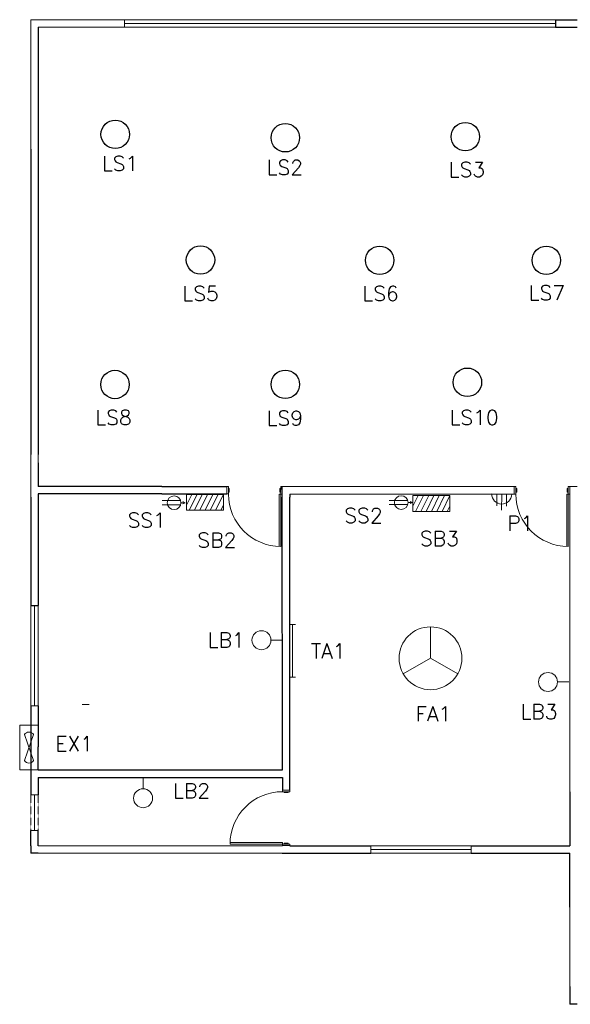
# Model space of a CAD drawing. Header units: millimetres. Extents: x 3577 to 14317, y 1312 to 8167.
# Tile 1 of 3: x 3577 to 7274, y 1313 to 7926. Entities that reach past the tile are written whole.
import ezdxf

# ---------------------------------------------------------------- set-up
doc = ezdxf.new("R2010")
doc.units = ezdxf.units.MM
doc.linetypes.add('DASHED2', pattern=[0.375, 0.25, -0.125])
doc.linetypes.add('DASHEDX2', pattern=[1.5, 1, -0.5])
doc.layers.add('Legend', color=6, linetype='Continuous')
doc.styles.add('style1', font='txt.shx', dxfattribs={"height": 41})

msp = doc.modelspace()

# ---------------------------------------------------------------- linework, layer by layer
at = {"lineweight": 13}
for p, q in [((4279.9, 7925.8), (3651.7, 7925.8)), ((4279.9, 7875.6), (3702, 7875.6)), ((4279.9, 7875.6), (4279.9, 7925.8)), ((4762.3, 7900.7), (4279.9, 7900.7)), ((5244.8, 7900.7), (4762.3, 7900.7)), ((5727.2, 7900.7), (5244.8, 7900.7)), ((6209.6, 7900.7), (5727.2, 7900.7)), ((6692, 7900.7), (6209.6, 7900.7)), ((7174.5, 7900.7), (6692, 7900.7)), ((3702, 5006.1), (3702, 4950.4)), ((5340.2, 4790), (5390.5, 4790)), ((5340.2, 4719.7), (5340.2, 4769.9)), ((5390.5, 4790), (6908.1, 4790)), ((7270, 4790), (7270, 2739.7)), ((7270, 4790), (7320.2, 4790)), ((4978.6, 4740.3), (4978.6, 4740.3)), ((5390.5, 4739.8), (6908.1, 4739.8)), ((6908.1, 4739.8), (6908.1, 4739.8)), ((7270, 4719.7), (7270, 4739.8)), ((3676.9, 3316.7), (3676.9, 3990.1)), ((3702, 3316.7), (3651.7, 3316.7)), ((3996.3, 3326.9), (4044.6, 3326.9)), ((3702, 2720.5), (3651.7, 2720.5)), ((3676.9, 2479.3), (3676.9, 2720.5)), ((3702, 2479.3), (3651.7, 2479.3)), ((3702, 2377.9), (5340.2, 2377.9)), ((3702, 2327.6), (5340.2, 2327.6)), ((5934.9, 2377.9), (5934.9, 2327.6)), ((6608.3, 2352.8), (5934.9, 2352.8)), ((6608.3, 2377.9), (6608.3, 2327.6)), ((7270, 1433.1), (7270, 1965.8))]:
    msp.add_line(p, q, dxfattribs=at)
at = {"linetype": 'Continuous', "lineweight": 13}
for p, q in [((3651.7, 7056.5), (3651.7, 7925.8)), ((3651.7, 7925.8), (3651.7, 7925.8)), ((3702, 7875.6), (3702, 7056.5)), ((3651.7, 4719.7), (3651.7, 5006.1)), ((4968.5, 4740.3), (4968.5, 4790.6)), ((4968.5, 4790.6), (4978.6, 4790.6)), ((4978.6, 4790.6), (4978.6, 4740.3)), ((4984.6, 4778), (4978.6, 4778)), ((4984.6, 4752.9), (4984.6, 4778)), ((5330.2, 4777.5), (5324.2, 4777.5)), ((5324.2, 4777.5), (5324.2, 4752.3)), ((5340.2, 4790), (5330.2, 4790)), ((5330.2, 4790), (5330.2, 4777.5)), ((5330.2, 4777.5), (5330.2, 4764.9)), ((5330.2, 4764.9), (5330.2, 4752.3)), ((6898.1, 4739.8), (6898.1, 4790)), ((6898.1, 4790), (6908.1, 4790)), ((6908.1, 4790), (6908.1, 4739.8)), ((6914.2, 4777.5), (6908.1, 4777.5)), ((6914.2, 4752.3), (6914.2, 4777.5)), ((7259.9, 4777.5), (7253.9, 4777.5)), ((7253.9, 4777.5), (7253.9, 4752.3)), ((7270, 4790), (7259.9, 4790)), ((7259.9, 4790), (7259.9, 4777.5)), ((7259.9, 4777.5), (7259.9, 4764.9)), ((7259.9, 4764.9), (7259.9, 4752.3)), ((7270, 4790), (7270, 4739.8)), ((4978.6, 4740.3), (4968.5, 4740.3)), ((4978.6, 4752.9), (4984.6, 4752.9)), ((5320.1, 4739.8), (5320.1, 4388.2)), ((5340.2, 4739.8), (5320.1, 4739.8)), ((5324.2, 4752.3), (5330.2, 4752.3)), ((5330.2, 4752.3), (5330.2, 4739.8)), ((5330.2, 4739.8), (5330.2, 4388)), ((6908.1, 4739.8), (6898.1, 4739.8)), ((6908.1, 4752.3), (6914.2, 4752.3)), ((7249.9, 4739.8), (7249.9, 4388.2)), ((7270, 4739.8), (7249.9, 4739.8)), ((7253.9, 4752.3), (7259.9, 4752.3)), ((7259.9, 4752.3), (7259.9, 4739.8)), ((7259.9, 4739.8), (7259.9, 4388)), ((5341, 2750.7), (5391.2, 2750.7)), ((5341, 2740.6), (5341, 2750.7)), ((5391.2, 2740.6), (5341, 2740.6)), ((5353.5, 2740.6), (5353.5, 2734.6)), ((5353.5, 2734.6), (5378.6, 2734.6)), ((5378.6, 2734.6), (5378.6, 2740.6)), ((5391.2, 2750.7), (5391.2, 2740.6)), ((5341, 2388.9), (4989.2, 2388.9)), ((5341, 2398.9), (4989.3, 2398.9)), ((5341, 2378.8), (5341, 2398.9)), ((5353.5, 2388.9), (5341, 2388.9)), ((5378.6, 2394.9), (5353.5, 2394.9)), ((5353.5, 2394.9), (5353.5, 2388.9)), ((5366.1, 2388.9), (5353.5, 2388.9)), ((5378.6, 2388.9), (5366.1, 2388.9)), ((5378.6, 2388.9), (5378.6, 2394.9)), ((5391.2, 2388.9), (5378.6, 2388.9)), ((5391.2, 2378.8), (5391.2, 2388.9)), ((5391.2, 2378.8), (5341, 2378.8))]:
    msp.add_line(p, q, dxfattribs=at)
for p, q in [((3702, 7875.6), (3702, 7155.6)), ((7174.5, 7925.8), (7174.5, 7875.6)), ((7174.5, 7925.8), (7320.2, 7925.8)), ((7174.5, 7875.6), (7320.2, 7875.6)), ((3702, 7155.6), (3702, 7056.5)), ((3651.7, 7056.5), (3651.7, 6332.8)), ((3702, 7056.5), (3702, 6332.8)), ((3651.7, 6332.8), (3651.7, 5006.1)), ((3702, 6332.8), (3702, 5006.1)), ((3702, 4950.4), (3702, 4790.4)), ((4531.2, 4790.4), (3702, 4790.4)), ((4531.2, 4790.4), (4581.4, 4790.4)), ((4581.4, 4790.4), (4631.7, 4790.4)), ((4631.6, 4790.4), (4968.5, 4790.6)), ((5340.2, 4769.9), (5340.2, 4790)), ((3651.7, 4719.7), (3651.7, 3990.1)), ((3702, 4740.1), (3702, 3990.1)), ((4531.2, 4740.1), (3702, 4740.1)), ((4531.2, 4740.1), (4581.4, 4740.1)), ((4581.4, 4740.1), (4631.7, 4740.1)), ((4631.7, 4740.1), (4968.5, 4740.3)), ((5340.9, 2887.1), (5340.2, 4719.7)), ((5390.5, 4739.8), (5390.5, 4719.7)), ((5391.2, 2750.7), (5390.5, 4719.7)), ((3651.7, 3990.1), (3702, 3990.1)), ((3651.7, 3316.7), (3651.7, 3042.6)), ((3702, 3316.7), (3702, 3042.6)), ((3651.7, 3042.6), (3651.7, 2720.5)), ((3702, 2887.1), (3702, 3042.6)), ((3702, 2887.1), (5340.9, 2887.1)), ((3702, 2836.8), (5340.9, 2836.8)), ((3702, 2836.8), (3702, 2720.5)), ((5340.9, 2836.8), (5340.9, 2836.8)), ((5340.9, 2836.8), (5341, 2750.7)), ((7270, 2739.7), (7270, 2377.9)), ((3651.7, 2377.9), (3651.7, 2479.3)), ((3702, 2377.9), (3702, 2479.3)), ((3651.7, 2377.9), (3651.9, 2327.6)), ((3702, 2327.6), (3651.9, 2327.6)), ((5340.2, 2377.9), (5341, 2378.8)), ((5340.2, 2327.6), (5390.5, 2327.6)), ((5390.5, 2377.9), (5391.2, 2378.8)), ((5390.5, 2377.9), (5928.8, 2377.9)), ((5390.5, 2377.9), (5390.5, 2377.9)), ((5390.5, 2327.6), (5934.9, 2327.6)), ((5928.8, 2377.9), (5934.9, 2377.9)), ((6608.3, 2377.9), (7270, 2377.9)), ((6608.3, 2327.6), (7250.2, 2327.6)), ((7250.2, 2327.6), (7270, 2327.6)), ((7270, 1965.8), (7270, 2327.6)), ((7270, 1433.1), (7270, 1362.8)), ((7270, 1362.8), (7270, 1312.5)), ((7320.2, 1312.5), (7270, 1312.5))]:
    msp.add_line(p, q)
at = {"linetype": 'DASHEDX2', "lineweight": 13}
for p, q in [((4279.9, 7925.8), (4762.3, 7925.8)), ((4762.3, 7875.6), (4279.9, 7875.6)), ((4762.3, 7925.8), (5244.8, 7925.8)), ((5244.8, 7875.6), (4762.3, 7875.6)), ((5244.8, 7925.8), (5727.2, 7925.8)), ((5727.2, 7875.6), (5244.8, 7875.6)), ((5727.2, 7925.8), (6209.6, 7925.8)), ((6209.6, 7875.6), (5727.2, 7875.6)), ((6209.6, 7925.8), (6692, 7925.8)), ((6692, 7875.6), (6209.6, 7875.6)), ((6692, 7925.8), (7174.5, 7925.8)), ((7174.5, 7875.6), (6692, 7875.6)), ((3651.7, 3990.1), (3651.7, 3316.7)), ((3702, 3990.1), (3702, 3316.7)), ((5934.9, 2377.9), (6608.3, 2377.9)), ((5934.9, 2327.6), (6608.3, 2327.6))]:
    msp.add_line(p, q, dxfattribs=at)
at = {"color": 5, "lineweight": 13}
for p, q in [((4657.6, 4695.5), (4533.1, 4695.5)), ((4732.2, 4737.6), (4696.8, 4737.6)), ((4696.8, 4737.6), (4696.8, 4631.4)), ((4732.2, 4737.6), (4696.8, 4665.8)), ((4767.6, 4737.6), (4715.2, 4631.4)), ((4767.6, 4737.6), (4732.2, 4737.6)), ((4803, 4737.6), (4750.6, 4631.4)), ((4803, 4737.6), (4767.6, 4737.6)), ((4838.4, 4737.6), (4786, 4631.4)), ((4838.4, 4737.6), (4803, 4737.6)), ((4873.7, 4737.6), (4821.4, 4631.4)), ((4873.7, 4737.6), (4838.4, 4737.6)), ((4909.1, 4737.6), (4856.8, 4631.4)), ((4909.1, 4737.6), (4873.7, 4737.6)), ((4944.5, 4737.6), (4892.2, 4631.4)), ((4944.5, 4737.6), (4909.1, 4737.6)), ((4944.5, 4631.4), (4944.5, 4737.6)), ((6183, 4696.5), (6058.5, 4696.5)), ((6252.5, 4729.7), (6217.1, 4729.7)), ((6217.1, 4729.7), (6217.1, 4623.5)), ((6252.5, 4729.7), (6217.1, 4657.9)), ((6287.9, 4729.7), (6235.5, 4623.5)), ((6287.9, 4729.7), (6252.5, 4729.7)), ((6323.3, 4729.7), (6270.9, 4623.5)), ((6323.3, 4729.7), (6287.9, 4729.7)), ((6358.6, 4729.7), (6306.3, 4623.5)), ((6358.6, 4729.7), (6323.3, 4729.7)), ((6394, 4729.7), (6341.7, 4623.5)), ((6394, 4729.7), (6358.6, 4729.7)), ((6429.4, 4729.7), (6377.1, 4623.5)), ((6429.4, 4729.7), (6394, 4729.7)), ((6464.8, 4729.7), (6412.5, 4623.5)), ((6464.8, 4729.7), (6429.4, 4729.7)), ((6464.8, 4623.5), (6464.8, 4729.7)), ((6880.7, 4738.7), (6746.6, 4740.6)), ((6780.9, 4740.1), (6779.8, 4659.8)), ((6813.6, 4739.6), (6812.1, 4632.4)), ((6846.3, 4739.2), (6845.1, 4658.8)), ((4657.6, 4667.8), (4533.1, 4667.8)), ((4659.7, 4681.6), (4688.5, 4681.6)), ((4688.5, 4681.6), (4673.5, 4688.9)), ((4688.5, 4681.6), (4673.5, 4674.4)), ((4696.8, 4631.4), (4944.5, 4631.4)), ((4944.5, 4665.8), (4927.6, 4631.4)), ((6183, 4668.9), (6058.5, 4668.9)), ((6185.1, 4682.7), (6213.9, 4682.7)), ((6213.9, 4682.7), (6198.9, 4690)), ((6213.9, 4682.7), (6198.9, 4675.4)), ((6464.8, 4657.9), (6447.8, 4623.5)), ((6217.1, 4623.5), (6464.8, 4623.5)), ((5409.6, 3862.8), (5391.2, 3862.8)), ((5409.6, 3862.8), (5409.6, 3510.4)), ((5427.9, 3862.8), (5409.6, 3862.8)), ((6335.3, 3636.7), (6335.3, 3847.8)), ((5264.1, 3758.2), (5340.6, 3758.2)), ((6335.3, 3636.7), (6152.5, 3531.2)), ((6335.3, 3636.7), (6518, 3531.2)), ((5409.6, 3510.4), (5391.2, 3510.4)), ((5427.9, 3510.4), (5409.6, 3510.4)), ((7187.9, 3477.5), (7264.4, 3477.5)), ((3577.2, 2887.1), (3577.2, 3186.6)), ((3577.2, 3186.6), (3702, 3186.6)), ((3702, 3186.6), (3702, 2887.1)), ((3608.4, 2949.5), (3670.8, 3124.2)), ((3670.8, 2949.5), (3608.4, 3124.2)), ((3702, 2887.1), (3577.2, 2887.1)), ((4405.5, 2760.3), (4405.5, 2836.8))]:
    msp.add_line(p, q, dxfattribs=at)
at = {"linetype": 'DASHED2', "lineweight": 13}
for p, q in [((3651.7, 2720.5), (3651.7, 2479.3)), ((3702, 2720.5), (3702, 2479.3))]:
    msp.add_line(p, q, dxfattribs=at)
at = {"color": 5}
for centre in [(4218.5, 7155.6), (5360.3, 7132.9), (6569, 7140), (4791.2, 6311.8), (5994.3, 6309.7), (7113.1, 6309.7), (4217, 5475.6), (5360.3, 5476.6), (6583, 5490.6)]:
    msp.add_circle(centre, 95.6, dxfattribs=at)
at = {"color": 5, "lineweight": 13}
for centre, radius in [((4613.6, 4681.6), 46.1), ((6139, 4682.7), 46.1), ((6335.3, 3636.7), 211), ((5200.4, 3758.2), 63.7), ((7124.2, 3477.5), 63.7), ((4405.5, 2696.6), 63.7)]:
    msp.add_circle(centre, radius, dxfattribs=at)
at = {"linetype": 'Continuous', "lineweight": 13}
for centre, start, end in [((5330.2, 4739.8), 180, 270), ((7259.9, 4739.8), 180, 270), ((5341, 2388.9), 90, 180)]:
    msp.add_arc(centre, 351.8, start, end, dxfattribs=at)
at = {"color": 5, "lineweight": 13}
for centre, radius, start, end in [((6813.6, 4739.6), 67.1, 179.17447, 359.17447), ((3639.6, 3103.2), 37.6, 33.90544, 146.09456), ((3639.6, 2970.4), 37.6, 213.90544, 326.09456)]:
    msp.add_arc(centre, radius, start, end, dxfattribs=at)

# ---------------------------------------------------------------- texts
at = {"layer": 'Legend', "char_height": 100, "width": 307.012, "attachment_point": 1, "style": 'style1'}
for s, insert in [('{\\C7;LS1}', (4128.5, 7010.2)), ('{\\C7;LS2}', (5234.7, 6983.7)), ('{\\C7;LS3}', (6457.9, 6969.1)), ('{\\C7;LS5}', (4669.4, 6136.6)), ('{\\C7;LS6}', (5878, 6136.6)), ('{\\C7;LS7}', (6993.9, 6141.5)), ('{\\C7;LS8}', (4084.6, 5304.2)), ('{\\C7;LS9}', (5234.7, 5299.3)), ('{\\C7;LS10}', (6462.8, 5304.2)), ('{\\C7;SS2}', (5756.5, 4645.2)), ('{\\C7;SS1}', (4301.3, 4614.5)), ('{\\C7;P1}', (6850.1, 4593.6)), ('{\\C7;SB2}', (4770.3, 4479.7)), ('{\\C7;SB3}', (6264.6, 4490.6)), ('{\\C7;LB1}', (4839.4, 3809.5)), ('{\\C7;TA1}', (5532.9, 3734.9)), ('{\\C7;FA1}', (6234.2, 3313.2)), ('{\\C7;LB3}', (6939.5, 3328)), ('{\\C7;EX1}', (3816.5, 3112.8)), ('{\\C7;LB2}', (4607, 2796.6))]:
    msp.add_mtext(s, dxfattribs=dict(at, insert=insert))

doc.saveas('drawing.dxf')
